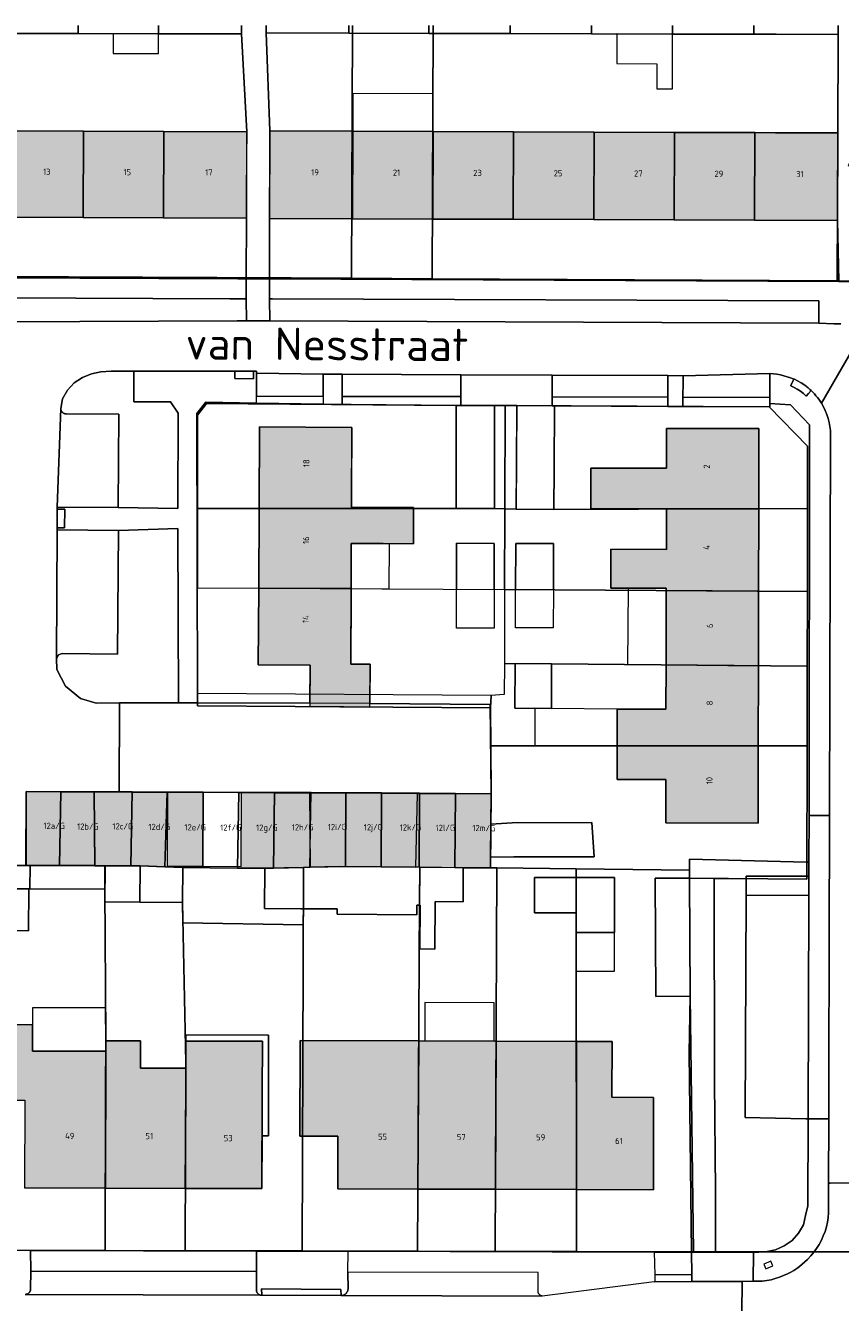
# Model space of a CAD drawing. Header units: millimetres. Extents: x -187868 to 301860, y -188076 to 283730.
# Tile 12 of 17: x -9655 to 56044, y 69000 to 171908. Entities that reach past the tile are written whole.
import ezdxf

# ---------------------------------------------------------------- set-up
doc = ezdxf.new("R2010")
doc.units = ezdxf.units.MM
doc.linetypes.add('IMPORT-HIDDEN2', pattern=[0])
for name, color, linetype, lineweight in [('ADRES_HUISNUMMER', 7, 'Continuous', 13), ('ADRES_STRAATNAAM', 7, 'Continuous', 13), ('BEGROEIDTERREINDEEL', 7, 'IMPORT-HIDDEN2', 13), ('GEBOUWINSTALLATIE', 7, 'Continuous', 13), ('ONBEGROEIDTERREINDEEL', 7, 'IMPORT-HIDDEN2', 13), ('OVERIGBOUWWERK', 7, 'Continuous', 13), ('PERCEEL', 7, 'Continuous', 13)]:
    doc.layers.add(name, color=color, linetype=linetype, lineweight=lineweight)
for name, color, linetype, lineweight, true_color in [('BORD', 9, 'Continuous', 13, 0x808080), ('kaart_84590_405118_500_dwg', 7, 'Continuous', 13, 0xc0c0c0), ('PAND', 7, 'Continuous', 13, 0xc0c0c0), ('WEGDEEL', 9, 'Continuous', 13, 0x808080)]:
    doc.layers.add(name, color=color, linetype=linetype, lineweight=lineweight, true_color=true_color)
doc.styles.add('ISOCPEUR', font='isocpeur.ttf', dxfattribs={"height": 35})
doc.styles.add('ISOCPEUR_1', font='isocpeur.ttf', dxfattribs={"height": 2615.22199})
doc.styles.add('ISOCPEUR_6', font='isocpeur.ttf', dxfattribs={"height": 500})

# ---------------------------------------------------------------- blocks, each defined once
blk = doc.blocks.new('kaart_84590_405118_500_dwg_straatnaambord-V17-10 situatie _plotview_')
at = {"layer": 'BORD', "flags": 128}
blk.add_lwpolyline([(-300, -200), (300, -200), (300, 200), (-300, 200)], close=True, dxfattribs=at)
at = {"layer": 'BORD', "insert": (0, 12), "char_height": 35, "width": 405.76, "attachment_point": 2, "line_spacing_factor": 1.149209, "style": 'ISOCPEUR'}
blk.add_mtext('Straatnaambord', dxfattribs=at)
blk = doc.blocks.new('kaart_84590_405118_500_dwg-1799703-10 situatie _plotview_')
at = {"layer": 'PAND'}
h = blk.add_hatch(color=256, dxfattribs=at)
h.paths.add_polyline_path([(-57205, 145537), (-56123, 147978), (-54240, 147143), (-53250, 149376), (-51640, 148662), (-48715, 155271), (-52545, 156970), (-53340, 155178), (-58848, 157621), (-58791, 157749), (-59075, 157873), (-60440, 154737), (-78408, 162703), (-81286, 156211), (-63317, 148246)])
h.paths.add_polyline_path([(-41207, 147605), (-37946, 154942), (-44356, 157758), (-46969, 158919), (-49837, 152490), (-47205, 151325), (-47597, 150444)])
h.paths.add_polyline_path([(-13616, 137482), (-10820, 143860), (-34941, 154428), (-37735, 148056), (-19737, 140166)])
blk.add_hatch(color=256, dxfattribs=at).paths.add_polyline_path([(30029, 118365), (32860, 124829), (14859, 132707), (-9077, 143186), (-11908, 136726), (23907, 121045)])
h = blk.add_hatch(color=256, dxfattribs=at)
h.paths.add_polyline_path([(-164220, 50979), (-139528, 60703), (-149512, 84895), (-156864, 67942)])
h.paths.add_polyline_path([(-139805, 107199), (-135271, 117544), (-135341, 117575), (-139835, 107212)])
h.paths.add_polyline_path([(4833, 76353), (14967, 99568), (8135, 102525), (6828, 99529), (2735, 101315), (1481, 98443), (5574, 96657), (5504, 96496), (1673, 87719), (-1925, 89290), (-4186, 84110), (-587, 82540), (-1989, 79328)])
h.paths.add_polyline_path([(-20155, 97389), (-18769, 100539), (-20193, 101166), (-17750, 106745), (-16285, 110075), (-11703, 108060), (-10530, 110728), (-15113, 112743), (-12518, 118640), (-19341, 121637), (-27053, 104078), (-23240, 102395), (-24580, 99348)])
h.paths.add_polyline_path([(14967, 99568), (17554, 105495), (10732, 108473), (9447, 105529), (3861, 107966), (2550, 104962)])
h = blk.add_hatch(color=256, dxfattribs=at)
h.paths.add_polyline_path([(-33083, 88829), (-29726, 87466), (-27237, 92941), (-32372, 95189), (-34779, 89721), (-35045, 89838), (-35098, 89721)])
h.paths.add_polyline_path([(-16387, 81619), (-13969, 87082), (-22045, 90656), (-27353, 92992), (-29697, 87454), (-27077, 86374), (-21602, 83950), (-18397, 82509)])
h.paths.add_polyline_path([(-40456, 92142), (-37881, 97602), (-48278, 102154), (-50664, 96706), (-44823, 94143), (-42248, 93005), (-41331, 92564)])
h.paths.add_polyline_path([(-37613, 90969), (-35208, 96431), (-37846, 97587), (-40249, 92129)])
h = blk.add_hatch(color=256, dxfattribs=at)
h.paths.add_polyline_path([(32650, 31798), (35806, 38989), (29685, 41672), (26532, 34480)])
h.paths.add_polyline_path([(20597, 37083), (23750, 44274), (17815, 46876), (14662, 39685)])
h.paths.add_polyline_path([(-14666, 52598), (-11682, 59419), (-14758, 60764), (-12953, 64889), (-36010, 74961), (-39091, 67908), (-36281, 66679), (-37980, 62797), (-20339, 55080)])
h.paths.add_polyline_path([(-43575, 65238), (-38816, 76119), (-44473, 78593), (-45350, 76588), (-48702, 78053), (-47825, 80059), (-50390, 81181), (-50730, 80402), (-56136, 82766), (-55288, 84707), (-58846, 86263), (-61226, 80651), (-58285, 79379), (-61115, 72910), (-49238, 67715)])
at = {"layer": 'BEGROEIDTERREINDEEL', "linetype": 'Continuous', "flags": 128}
blk.add_lwpolyline([(36331, 132756), (36034, 132084), (32860, 124829), (30029, 118365), (28210, 113864), (28192, 113814), (30323, 112879), (30362, 112916), (36168, 118500), (32604, 122050), (39454, 128940), (39779, 129267)], dxfattribs=at)
for points in [[(-32366, 120195), (-27982, 118221), (-24910, 125253), (-25107, 126331), (-27826, 127525), (-26889, 129662), (-26830, 129788), (-26932, 129833), (-28517, 130521), (-29295, 130792), (-30071, 130948), (-30852, 130976), (-31625, 130838), (-32362, 130523), (-32994, 130039), (-33446, 129367), (-33474, 129259), (-33477, 129228), (-33477, 129196), (-33475, 129165), (-33471, 129134), (-33465, 129103), (-33457, 129073), (-33447, 129043), (-33435, 129015), (-33422, 128989), (-33406, 128963), (-33389, 128938), (-33371, 128915), (-33350, 128893), (-33329, 128872), (-33306, 128853), (-33282, 128835), (-33256, 128819), (-33230, 128805), (-29335, 127097)], [(-33088, 118514), (-37115, 109390), (-41210, 111209), (-41514, 111231), (-41769, 111026), (-42100, 110204), (-42000, 108684), (-41289, 107304), (-40265, 106450), (-38545, 105716), (-38542, 105715), (-34556, 104014), (-34367, 103932), (-34174, 103848), (-34171, 103854), (-28626, 116744)], [(-12074, 45995), (-10092, 50517), (-6678, 58642), (-174, 73660), (-1998, 74482), (-5735, 65736), (-7628, 61544), (-13838, 46765), (-13542, 46636)], [(-174, 73660), (-6678, 58642), (-10092, 50517), (-12074, 45995), (-9251, 44763), (-8866, 44594), (-8343, 44419), (-7552, 44243), (-6792, 44264), (-6020, 44389), (-5310, 44736), (-4678, 45205), (-4234, 45817), (-3760, 46469), (-950, 52885), (-1115, 52955), (-5547, 54988), (1651, 71405), (2170, 72604)]]:
    blk.add_lwpolyline(points, close=True, dxfattribs=at)
at = {"layer": 'GEBOUWINSTALLATIE', "flags": 128}
for points in [[(-17561, 155407), (-18199, 153943), (-14846, 152482), (-14208, 153947)], [(4196, 140683), (-1742, 143283), (-2957, 140507), (2981, 137907)], [(22048, 133383), (23818, 137434), (19689, 139238), (18731, 137044), (21701, 135747), (20889, 133889)], [(-14925, 105503), (-13461, 108833), (-13934, 109041), (-16285, 110075), (-17538, 107227), (-17750, 106745)], [(269, 92262), (3106, 91002), (5504, 96496), (5574, 96657), (2765, 97883)], [(-43431, 90333), (-42248, 93005), (-42933, 93306), (-42943, 93310), (-44823, 94143), (-46004, 91472)], [(-3103, 86590), (-1925, 89290), (-6770, 91466), (-7980, 91999), (-9183, 89270)], [(-31538, 84608), (-31732, 84694), (-34392, 85871), (-33083, 88829), (-35035, 89693), (-35098, 89721), (-37681, 90864), (-39148, 91513), (-40286, 88941), (-40903, 87432), (-32055, 83427)], [(-50390, 81181), (-49346, 83617), (-54735, 85973), (-55288, 84707), (-56136, 82766), (-50730, 80402)], [(-38158, 76377), (-44273, 79051), (-44473, 78593), (-38816, 76119), (-40484, 72306), (-41875, 69126), (-41417, 68925)], [(-26789, 70933), (-21674, 68698), (-20434, 71535), (-25550, 73770)], [(-10537, 70020), (-9301, 72868), (-12125, 74093), (-13355, 71242)]]:
    blk.add_lwpolyline(points, close=True, dxfattribs=at)
at = {"layer": 'ONBEGROEIDTERREINDEEL', "linetype": 'Continuous', "flags": 128}
for points in [[(-39538, 143531), (-16188, 133286), (-15570, 133015), (-15530, 133116), (-13616, 137482), (-19737, 140166), (-25675, 142769), (-31613, 145372)], [(-28819, 151746), (-22880, 149144), (-16942, 146542), (-10820, 143860), (-8065, 151271), (-14208, 153947), (-20131, 156527), (-25945, 159059)], [(-69501, 71071), (-62679, 68092), (-45984, 60802), (-39203, 57842), (-16589, 47966), (-13838, 46765), (-7628, 61544), (-5735, 65736), (-8271, 66817), (-4532, 75565), (-1998, 74482), (-1396, 75891), (7168, 71914), (7347, 71834), (8848, 75280), (21423, 104154), (20636, 106237), (19160, 106990), (19060, 106743), (12641, 109567), (11524, 110058), (11513, 110063), (3161, 113736), (1143, 109164), (-221, 106092), (-2996, 107324), (-1640, 110385), (376, 114962), (-1267, 115683), (-3267, 111094), (-4585, 108060), (-7415, 109289), (-6097, 112324), (-4097, 116915), (-11832, 120345), (-12506, 120650), (-13899, 121281), (-18787, 123495), (-22520, 125185), (-23531, 124647), (-32757, 103234), (-24475, 99587), (-23240, 102395), (-27053, 104078), (-24563, 109748), (-21985, 115616), (-19341, 121637), (-12518, 118640), (-14537, 114054), (-15113, 112743), (-10530, 110728), (-10562, 110656), (-11703, 108060), (-13934, 109041), (-16285, 110075), (-17538, 107227), (-17750, 106745), (-17877, 106455), (-20193, 101166), (-18769, 100539), (-19946, 97864), (-20046, 97636), (-11159, 93722), (-13969, 87082), (-14956, 84851), (-13347, 84255), (-7430, 81740), (-8350, 79121), (-14304, 81679), (-16032, 82421), (-16387, 81619), (-18397, 82509), (-19510, 79996), (-21567, 80907), (-23117, 77407), (-24222, 77896), (-22787, 81136), (-22838, 81158), (-23016, 81237), (-23341, 80505), (-29211, 83105), (-29036, 83501), (-31538, 84608), (-32055, 83427), (-40903, 87432), (-40286, 88941), (-43431, 90333), (-46004, 91472), (-44823, 94143), (-45589, 94482), (-46087, 94702), (-48188, 95622), (-50664, 96706), (-54101, 98095)], [(-58846, 86263), (-55288, 84707), (-56136, 82766), (-50730, 80402), (-50390, 81181), (-47825, 80059), (-48702, 78053), (-45350, 76588), (-44473, 78593), (-44273, 79051), (-38158, 76377), (-41417, 68925), (-41875, 69126), (-43575, 65238), (-49238, 67715), (-55141, 70297), (-61115, 72910)]]:
    blk.add_lwpolyline(points, dxfattribs=at)
for points in [[(11805, 142681), (5799, 145304), (-97, 147879), (-6213, 150550), (-9077, 143186), (-2957, 140507), (2981, 137907), (8920, 135307), (14859, 132707), (20798, 130107), (26736, 127507), (28273, 126834), (32860, 124829), (36034, 132084), (31464, 134095), (29824, 134811), (23818, 137434), (17811, 140058)], [(28192, 113814), (28210, 113864), (30029, 118365), (23907, 121045), (17969, 123645), (12030, 126245), (6091, 128846), (153, 131446), (-5786, 134046), (-11908, 136726), (-13817, 132366), (-13858, 132263)], [(-3103, 86590), (-1925, 89290), (1673, 87719), (3106, 91002), (5504, 96496), (5574, 96657), (1481, 98443), (2735, 101315), (6828, 99529), (8135, 102525), (2550, 104962), (3861, 107966), (9447, 105529), (10732, 108473), (17554, 105495), (14967, 99568), (12315, 93494), (9909, 87982), (7326, 82065), (4833, 76353), (243, 78354), (-1989, 79328), (-587, 82540), (-4186, 84110)], [(-8429, 99228), (-11225, 100445), (-9974, 103318), (-8496, 106712), (-5701, 105495), (-7184, 102089)], [(-1327, 103573), (-2825, 100167), (-4063, 97352), (-6852, 98579), (-5610, 101395), (-4110, 104797)], [(-55271, 92970), (-53920, 96063), (-51217, 94883), (-52567, 91789)], [(-5324, 94745), (-6770, 91466), (-9465, 92654), (-8019, 95934)], [(-43431, 90333), (-42248, 93005), (-42933, 93306), (-42943, 93310), (-44823, 94143), (-46004, 91472)], [(-31538, 84608), (-31732, 84694), (-34392, 85871), (-33083, 88829), (-35035, 89693), (-35098, 89721), (-37681, 90864), (-39148, 91513), (-40286, 88941), (-40903, 87432), (-32055, 83427)], [(-14573, 76878), (-13440, 79489), (-10363, 78154), (-7539, 76929), (-9301, 72868), (-12125, 74093), (-11496, 75543)], [(-41417, 68925), (-38158, 76377), (-44273, 79051), (-44473, 78593), (-38816, 76119), (-40484, 72306), (-41875, 69126)], [(-11496, 75543), (-12125, 74093), (-9301, 72868), (-7539, 76929), (-10363, 78154)], [(-37980, 62797), (-36281, 66679), (-39091, 67908), (-36010, 74961), (-27247, 71133), (-21531, 68636), (-15600, 66045), (-14505, 65567), (-12953, 64889), (-14758, 60764), (-11682, 59419), (-14666, 52598), (-20339, 55080), (-26331, 57701), (-32054, 60205)]]:
    blk.add_lwpolyline(points, close=True, dxfattribs=at)
at = {"layer": 'OVERIGBOUWWERK', "flags": 128}
blk.add_lwpolyline([(-10363, 78154), (-11496, 75543), (-12125, 74093), (-9301, 72868), (-7539, 76929)], close=True, dxfattribs=at)
at = {"layer": 'PAND'}
for p, q in [((-19870, 157126), (-20131, 156527)), ((-13943, 154556), (-14208, 153947)), ((150, 148445), (-97, 147879)), ((6053, 145885), (5799, 145304)), ((12066, 143278), (11805, 142681)), ((18079, 140670), (17811, 140058)), ((24092, 138063), (23818, 137434)), ((36034, 132084), (36331, 132756))]:
    blk.add_line(p, q, dxfattribs=at)
at = {"layer": 'PAND', "flags": 128}
for points in [[(-25945, 159059), (-20131, 156527), (-19870, 157126)], [(-20131, 156527), (-14208, 153947), (-13943, 154556)], [(-14208, 153947), (-8065, 151271), (-7795, 151890)], [(-5973, 151100), (-6213, 150550), (-97, 147879), (150, 148445)], [(-97, 147879), (5799, 145304), (6053, 145885)], [(5799, 145304), (11805, 142681), (12066, 143278)], [(11805, 142681), (17811, 140058), (18079, 140670)], [(17811, 140058), (23818, 137434), (24092, 138063)], [(23818, 137434), (29824, 134811), (30105, 135455)], [(30105, 135455), (29824, 134811), (36034, 132084)]]:
    blk.add_lwpolyline(points, dxfattribs=at)
for points in [[(-31613, 145372), (-25675, 142769), (-22880, 149144), (-28819, 151746)], [(-19737, 140166), (-16942, 146542), (-22880, 149144), (-25675, 142769)], [(-13616, 137482), (-10820, 143860), (-16942, 146542), (-19737, 140166)], [(-5786, 134046), (-2957, 140507), (-9077, 143186), (-11908, 136726)], [(153, 131446), (6091, 128846), (8920, 135307), (2981, 137907), (153, 131446), (2981, 137907), (-2957, 140507), (-5786, 134046)], [(6091, 128846), (12030, 126245), (14859, 132707), (8920, 135307)], [(17969, 123645), (20798, 130107), (14859, 132707), (12030, 126245)], [(26736, 127507), (20798, 130107), (17969, 123645), (23907, 121045)], [(32860, 124829), (26736, 127507), (23907, 121045), (30029, 118365)], [(-15154, 112650), (-12518, 118640), (-19341, 121637), (-21985, 115616)], [(-3267, 111094), (-1267, 115683), (-4097, 116915), (-7415, 109289), (-4585, 108060)], [(-24563, 109748), (-17750, 106745), (-16285, 110075), (-11703, 108060), (-10530, 110728), (-15113, 112743), (-15154, 112650), (-21985, 115616)], [(1143, 109164), (3161, 113736), (376, 114962), (-2996, 107324), (-221, 106092)], [(-23240, 102395), (-24580, 99348), (-20155, 97389), (-18769, 100539), (-20193, 101166), (-17750, 106745), (-24563, 109748), (-27053, 104078)], [(14967, 99568), (17554, 105495), (10732, 108473), (9447, 105529), (3861, 107966), (2550, 104962)], [(-7184, 102089), (-8429, 99228), (-11225, 100445), (-9974, 103318), (-7184, 102089), (-5701, 105495), (-8496, 106712), (-9974, 103318)], [(-2825, 100167), (-4063, 97352), (-6852, 98579), (-5610, 101395), (-2825, 100167), (-1327, 103573), (-4110, 104797), (-5610, 101395)], [(-48188, 95622), (-45714, 101031), (-48278, 102154), (-50664, 96706)], [(12315, 93494), (5504, 96496), (3106, 91002), (9909, 87982), (12315, 93494), (14967, 99568), (8135, 102525), (6828, 99529), (2735, 101315), (1481, 98443), (5574, 96657), (5504, 96496)], [(-46087, 94702), (-45589, 94482), (-43260, 99957), (-45714, 101031), (-48188, 95622)], [(-44823, 94143), (-42933, 93306), (-40457, 98729), (-43260, 99957), (-45589, 94482)], [(-40457, 98729), (-42933, 93306), (-42248, 93005), (-40456, 92142), (-37881, 97602)], [(-35208, 96431), (-37846, 97587), (-40249, 92129), (-37613, 90969)], [(-51217, 94883), (-53920, 96063), (-55271, 92970), (-52567, 91789)], [(-32372, 95189), (-32570, 95276), (-35208, 96431), (-37613, 90969), (-34779, 89721)], [(-5324, 94745), (-8019, 95934), (-9465, 92654), (-6770, 91466)], [(-33083, 88829), (-32445, 88570), (-29942, 94126), (-32570, 95276), (-35098, 89721)], [(-29942, 94126), (-32445, 88570), (-29726, 87466), (-27237, 92941)], [(-43431, 90333), (-40286, 88941), (-39148, 91513), (-42248, 93005)], [(-27077, 86374), (-24440, 85207), (-22045, 90656), (-24681, 91816), (-27077, 86374), (-24681, 91816), (-27353, 92992), (-29697, 87454)], [(-22045, 90656), (-24440, 85207), (-21635, 83964), (-19236, 89413)], [(1673, 87719), (-1925, 89290), (-3103, 86590), (7326, 82065), (9909, 87982), (3106, 91002)], [(-31732, 84694), (-31538, 84608), (-30202, 87659), (-33083, 88829), (-34392, 85871)], [(-21602, 83950), (-21635, 83964), (-24440, 85207), (-27077, 86374), (-29697, 87454), (-29726, 87466), (-30202, 87659), (-31538, 84608), (-29036, 83501), (-29211, 83105), (-23341, 80505), (-23016, 81237), (-22838, 81158), (-21602, 83950), (-19008, 82784), (-16603, 88248), (-19236, 89413), (-21635, 83964)], [(-13969, 87082), (-16603, 88248), (-19008, 82784), (-18397, 82509), (-16387, 81619), (-16032, 82421), (-14956, 84851)], [(7326, 82065), (-3103, 86590), (-4186, 84110), (-587, 82540), (-1989, 79328), (4833, 76353)], [(-50730, 80402), (-56136, 82766), (-55288, 84707), (-58846, 86263), (-61226, 80651), (-58285, 79379), (-61115, 72910), (-55141, 70297)], [(-13347, 84255), (-14956, 84851), (-16032, 82421), (-8350, 79121), (-7430, 81740)], [(-21567, 80907), (-19510, 79996), (-18397, 82509), (-21602, 83950), (-22838, 81158), (-22787, 81136), (-24222, 77896), (-23117, 77407)], [(-55141, 70297), (-49238, 67715), (-46142, 74780), (-45350, 76588), (-48702, 78053), (-47825, 80059), (-50390, 81181), (-50730, 80402)], [(-11496, 75543), (-10363, 78154), (-13440, 79489), (-14573, 76878)], [(-49238, 67715), (-43575, 65238), (-40484, 72306), (-38816, 76119), (-44473, 78593), (-45350, 76588), (-46142, 74780)], [(-5735, 65736), (-1998, 74482), (-4532, 75565), (-8271, 66817)], [(-32054, 60205), (-27247, 71133), (-36010, 74961), (-39091, 67908), (-36281, 66679), (-37980, 62797)], [(-26331, 57701), (-21531, 68636), (-27247, 71133), (-32054, 60205)], [(-15600, 66045), (-21531, 68636), (-26331, 57701), (-20339, 55080)], [(-14505, 65567), (-15600, 66045), (-20339, 55080), (-14666, 52598), (-11682, 59419), (-14758, 60764), (-12953, 64889)]]:
    blk.add_lwpolyline(points, close=True, dxfattribs=at)
at = {"layer": 'PERCEEL'}
for p, q in [((-7760, 129677), (416, 148330)), ((-1801, 127054), (6388, 145740))]:
    blk.add_line(p, q, dxfattribs=at)
at = {"layer": 'PERCEEL', "flags": 128}
for points in [[(-31726, 162268), (-31779, 162146), (-31891, 161649), (-34937, 154657), (-34941, 154428), (-39651, 143691), (-12207, 131634), (-7760, 129677)], [(37740, 109652), (28079, 113904), (-1801, 127054), (-7760, 129677), (-12207, 131634), (-39651, 143691)], [(-53765, 98065), (-50667, 96704), (-48277, 102154), (-45715, 101028), (-43263, 99951), (-40461, 98720), (-37887, 97589), (-32579, 95257), (-29952, 94103), (-27249, 92916), (-22055, 90634), (-19412, 89473), (-13969, 87082), (-12441, 90642), (-11245, 93459), (-32861, 102993), (-32464, 103910), (-29074, 111736), (-26537, 117593), (-23547, 124494), (-22497, 125074), (-4097, 116914), (-479, 115338), (19011, 106764), (20593, 102642), (18576, 98018), (15912, 91909), (13503, 86386), (10935, 80499), (6634, 70638), (-1997, 74484), (-5737, 65734), (-13691, 46723), (6443, 37983)], [(416, 148330), (-7760, 129677), (-1801, 127054)], [(6388, 145740), (-1801, 127054), (28079, 113904)], [(36331, 132756), (36033, 132084), (32863, 124824), (28079, 113904), (37740, 109652), (42372, 117175), (55623, 111324), (62591, 108694), (68121, 106254), (66001, 101449), (65415, 100120), (63983, 96874), (47560, 59773), (21957, 70658), (16736, 66041)], [(28079, 113904), (32863, 124824), (36033, 132084), (36331, 132756)], [(39073, 23628), (30683, 27319), (24577, 30005), (18628, 32622), (6443, 37983), (-13691, 46723), (-22322, 50490), (-28343, 53117), (-34072, 55617), (-42603, 59340), (-51254, 63115), (-57150, 65688), (-66068, 69580), (-69232, 70980), (-75130, 73591), (-80907, 76103), (-89904, 80015), (-98403, 83711), (-104313, 86281), (-112472, 89829), (-140641, 102352), (-141729, 102827), (-141735, 102830)]]:
    blk.add_lwpolyline(points, dxfattribs=at)
for points in [[(-26537, 117593), (-4585, 108060), (-3818, 107705), (-479, 115338), (-4097, 116914), (-22497, 125074), (-23547, 124494)], [(-8814, 96285), (-9816, 93993), (-10818, 94363), (-32464, 103910), (-29074, 111736), (-6422, 101753), (-3818, 107705), (-4585, 108060), (-26537, 117593), (-29074, 111736), (-6422, 101753), (-8814, 96285), (-5324, 94745), (13503, 86386), (15912, 91909), (-6422, 101753)], [(-479, 115338), (-3818, 107705), (-2996, 107324), (-221, 106092), (18576, 98018), (20593, 102642), (19011, 106764)], [(-6422, 101753), (15912, 91909), (18576, 98018), (-221, 106092), (-2996, 107324), (-3818, 107705)], [(-11245, 93459), (-10818, 94363), (-11245, 93459), (-12441, 90642), (10935, 80499), (13503, 86386), (-5324, 94745), (-8814, 96285), (-9816, 93993), (-10818, 94363), (-32464, 103910), (-32861, 102993)], [(-50667, 96704), (-50362, 96570), (-48191, 95616), (-45715, 101028), (-48277, 102154)], [(-45592, 94474), (-43263, 99951), (-45715, 101028), (-48191, 95616)], [(-22055, 90634), (-24440, 85207), (-27521, 86571), (-29726, 87466), (-27249, 92916), (-29952, 94103), (-32445, 88570), (-33083, 88829), (-35098, 89721), (-32579, 95257), (-37887, 97589), (-40456, 92142), (-42248, 93005), (-42933, 93306), (-40461, 98720), (-43263, 99951), (-45592, 94474), (-44845, 94146), (-42933, 93306), (-40461, 98720), (-37887, 97589), (-40456, 92142), (-39148, 91513), (-35098, 89721), (-32579, 95257), (-29952, 94103), (-32445, 88570), (-30202, 87659), (-29726, 87466), (-27249, 92916)], [(-66068, 69580), (-57150, 65688), (-52149, 77164), (-50252, 81497), (-45581, 92426), (-51119, 94853), (-50362, 96570), (-50667, 96704), (-53765, 98065), (-54204, 97020), (-57685, 88905), (-61232, 80638)], [(-45581, 92426), (-45541, 92519), (-44845, 94146), (-45592, 94474), (-48191, 95616), (-50362, 96570), (-51119, 94853)], [(-51254, 63115), (-45165, 77011), (-40286, 88941), (-39148, 91513), (-40456, 92142), (-42248, 93005), (-42933, 93306), (-44845, 94146), (-45541, 92519), (-45581, 92426), (-50252, 81497), (-52149, 77164), (-57150, 65688)], [(-30202, 87659), (-32445, 88570), (-33083, 88829), (-35098, 89721), (-39148, 91513), (-40286, 88941), (-45165, 77011), (-51254, 63115), (-42603, 59340)], [(-19412, 89473), (-13969, 87082), (-16387, 81619), (-18397, 82509), (-21602, 83950), (-21891, 84078), (-24440, 85207), (-27521, 86571), (-29726, 87466), (-30202, 87659), (-42603, 59340), (-34072, 55617), (-22723, 81419), (-21602, 83950), (-21891, 84078), (-19412, 89473), (-22055, 90634), (-24440, 85207), (-21891, 84078)], [(-13969, 87082), (-16387, 81619), (-15923, 81412), (-10082, 78801), (-1744, 75075), (-1997, 74484), (6634, 70638), (10935, 80499), (-12441, 90642)], [(-21602, 83950), (-22723, 81419), (-34072, 55617), (-28343, 53117), (-15923, 81412), (-16387, 81619), (-18397, 82509)], [(-28343, 53117), (-22322, 50490), (-11496, 75543), (-10082, 78801), (-15923, 81412)], [(-22322, 50490), (-13691, 46723), (-5737, 65734), (-1997, 74484), (-1744, 75075), (-10082, 78801), (-11496, 75543)]]:
    blk.add_lwpolyline(points, close=True, dxfattribs=at)
at = {"layer": 'WEGDEEL', "flags": 128}
for points in [[(26960, 110617), (26918, 110635), (26876, 110653), (26486, 110824), (26443, 110845), (25350, 111376), (-15166, 129141), (-16903, 129901), (-17576, 130189), (-40942, 140193)], [(-54101, 98095), (-50664, 96706), (-48278, 102154), (-45714, 101031), (-43260, 99957), (-41426, 99154), (-41423, 99153), (-38545, 105716), (-40265, 106450), (-41289, 107304), (-42000, 108684), (-42100, 110204), (-41769, 111026), (-37602, 120521), (-37542, 120659), (-37016, 121849), (-36931, 122043), (-36870, 122180), (-33446, 129367), (-32994, 130039), (-32362, 130523), (-31625, 130838), (-30852, 130976), (-30071, 130948), (-29295, 130792), (-28517, 130521), (-26932, 129833), (-26830, 129788), (-19370, 126547), (-19096, 126426), (-18821, 126306), (-18271, 126065), (-17997, 125945), (-17765, 125839), (-17829, 125693), (-12926, 123501), (-11530, 122888), (-2764, 119040), (3974, 116082), (12510, 112334), (13633, 111841), (20128, 109208), (20378, 109078), (20621, 108934), (20856, 108778), (21083, 108609), (21300, 108429), (21507, 108237), (21704, 108035), (21718, 108048), (21939, 107789), (22143, 107515), (22328, 107229), (22492, 106930), (22576, 106750), (22636, 106621), (22705, 106449), (22768, 106275), (22824, 106098), (22874, 105919), (22917, 105739), (22953, 105557), (22983, 105374), (30628, 111022)], [(-7795, 151890), (-8065, 151271), (-10820, 143860), (-11607, 142064), (-13616, 137482), (-15530, 133116), (-15570, 133015), (-13858, 132263), (-13817, 132366), (-11908, 136726), (-9899, 141315), (-9077, 143186), (-6213, 150550), (-5973, 151100)], [(30323, 112879), (28192, 113814), (-13858, 132263), (-14475, 130790), (-14448, 130778), (-14269, 130699), (26068, 113013), (25891, 112609), (25350, 111376), (26443, 110845), (26486, 110824), (26876, 110653), (26918, 110635), (26960, 110617)], [(30628, 111022), (22983, 105374), (23019, 105040), (23033, 104705), (23025, 104369), (22994, 104035), (22940, 103703), (22864, 103376), (22767, 103055), (10361, 74620), (8851, 71159), (7789, 68725), (590, 52224), (-1485, 47468), (-1378, 47423), (2928, 45572)], [(-13103, 38332), (-11033, 42981), (-13986, 44253), (-14511, 44481), (-14760, 44586), (-17508, 45750), (-17552, 45768), (-26306, 48314), (-41133, 54780), (-41158, 54789), (-47009, 57375), (-47091, 57411), (-64435, 64997), (-64486, 65018)], [(-64486, 65018), (-64435, 64997), (-64408, 64989), (-64380, 64983), (-64352, 64978), (-64323, 64976), (-64295, 64976), (-64266, 64977), (-64238, 64980), (-64210, 64986), (-64182, 64993), (-64155, 65002), (-64129, 65012), (-64103, 65025), (-64079, 65039), (-64055, 65055), (-64032, 65072), (-64011, 65091), (-63991, 65112), (-63972, 65133), (-63955, 65156), (-63940, 65180), (-63926, 65205), (-63913, 65230), (-63903, 65257), (-63329, 66552), (-62679, 68092), (-69501, 71071)], [(2928, 45572), (-1378, 47423), (-1485, 47468), (-2442, 45274), (-2626, 44938), (-2831, 44614), (-3058, 44306), (-3305, 44013), (-3572, 43737), (-3856, 43480), (-4156, 43242), (-4472, 43025), (-4802, 42830), (-5144, 42657), (-5497, 42508), (-5763, 42409), (-6033, 42322), (-6307, 42248), (-6584, 42187), (-6863, 42140), (-7145, 42106), (-7428, 42085), (-7783, 42074), (-8139, 42086), (-8493, 42120), (-8844, 42177), (-9190, 42256), (-9531, 42357), (-9865, 42479), (-10205, 42625), (-9251, 44763), (-12074, 45995), (-13542, 46636), (-13838, 46765), (-14537, 45114), (-14760, 44586), (-14511, 44481), (-13986, 44253), (-11033, 42981), (-10205, 42625), (-11033, 42981), (-13103, 38332)]]:
    blk.add_lwpolyline(points, dxfattribs=at)
for points in [[(-15570, 133015), (-16188, 133286), (-39538, 143531), (-39582, 143444), (-40182, 142059), (-17415, 132069), (-16860, 131825), (-16203, 131537)], [(-40182, 142059), (-40337, 141701), (-40904, 140395), (-40942, 140193), (-17576, 130189), (-16903, 129901), (-16203, 131537), (-16860, 131825), (-17415, 132069)], [(-13858, 132263), (-15570, 133015), (-16203, 131537), (-16903, 129901), (-15166, 129141), (-14475, 130790)], [(-15166, 129141), (25350, 111376), (25891, 112609), (26068, 113013), (-14269, 130699), (-14448, 130778), (-14475, 130790)], [(-32757, 103234), (-23531, 124647), (-22520, 125185), (-18787, 123495), (-18765, 123546), (-18769, 123548), (-18568, 124007), (-18013, 125272), (-17829, 125693), (-17765, 125839), (-17997, 125945), (-18057, 125807), (-18238, 125395), (-19612, 125997), (-19431, 126409), (-19370, 126547), (-26830, 129788), (-26889, 129662), (-27826, 127525), (-25107, 126331), (-24910, 125253), (-27982, 118221), (-32366, 120195), (-36870, 122180), (-36931, 122043), (-36564, 121877), (-36384, 121795), (-36994, 120415), (-37542, 120659), (-37602, 120521), (-33088, 118514), (-28626, 116744), (-34171, 103854), (-34174, 103848)], [(-33446, 129367), (-36870, 122180), (-32366, 120195), (-29335, 127097), (-33230, 128805), (-33256, 128819), (-33282, 128835), (-33306, 128853), (-33329, 128872), (-33350, 128893), (-33371, 128915), (-33389, 128938), (-33406, 128963), (-33422, 128989), (-33435, 129015), (-33447, 129043), (-33457, 129073), (-33465, 129103), (-33471, 129134), (-33475, 129165), (-33477, 129196), (-33477, 129228), (-33474, 129259)], [(-17997, 125945), (-18271, 126065), (-18821, 126306), (-19096, 126426), (-19370, 126547), (-19431, 126409), (-19612, 125997), (-18238, 125395), (-18057, 125807)], [(-13647, 121858), (-13848, 121399), (-13899, 121281), (-18787, 123495), (-18765, 123546), (-18769, 123548), (-18568, 124007), (-13647, 121858), (-13100, 123104), (-12926, 123501), (-17829, 125693), (-18013, 125272), (-18568, 124007)], [(-12250, 121248), (-12450, 120789), (-12506, 120650), (-11832, 120345), (-4097, 116915), (-3754, 116766), (-3676, 116959), (-3476, 117418), (-12250, 121248), (-3476, 117418), (-2947, 118624), (-2764, 119040), (-11530, 122888), (-11705, 122488), (-12250, 121248), (-11705, 122488), (-11530, 122888), (-12926, 123501), (-13100, 123104), (-13647, 121858), (-13848, 121399), (-13899, 121281), (-12506, 120650), (-12450, 120789)], [(-36931, 122043), (-37016, 121849), (-37542, 120659), (-36994, 120415), (-36384, 121795), (-36564, 121877)], [(-41769, 111026), (-41514, 111231), (-41210, 111209), (-37115, 109390), (-33088, 118514), (-37602, 120521)], [(2994, 113810), (3077, 114011), (3276, 114471), (3788, 115652), (3974, 116082), (-2764, 119040), (-2947, 118624), (-3476, 117418), (-3676, 116959), (-3754, 116766), (-1267, 115683), (376, 114962)], [(11812, 110745), (12315, 111889), (12510, 112334), (3974, 116082), (3788, 115652), (3276, 114471), (3277, 114470)], [(3161, 113736), (11513, 110063), (11611, 110285), (11812, 110745), (3277, 114470), (3276, 114471), (3077, 114011), (2994, 113810)], [(11513, 110063), (11524, 110058), (12641, 109567), (12736, 109795), (12936, 110254), (13437, 111394), (13633, 111841), (12510, 112334), (12315, 111889), (11812, 110745), (11611, 110285)], [(13633, 111841), (13437, 111394), (12936, 110254), (19360, 107450), (19847, 108565), (20048, 109025), (20052, 109034), (20128, 109208)], [(19360, 107450), (12936, 110254), (12736, 109795), (12641, 109567), (19060, 106743), (19160, 106990)], [(8848, 75280), (10361, 74620), (22767, 103055), (22864, 103376), (22940, 103703), (22994, 104035), (23025, 104369), (23033, 104705), (23019, 105040), (22983, 105374), (22953, 105557), (22917, 105739), (22874, 105919), (22824, 106098), (22768, 106275), (22705, 106449), (22636, 106621), (22350, 106500), (22084, 106387), (21957, 106659), (21812, 106921), (21650, 107174), (21471, 107414), (21276, 107642), (21335, 107697), (21607, 107946), (21704, 108035), (21507, 108237), (21300, 108429), (21083, 108609), (20856, 108778), (20621, 108934), (20378, 109078), (20128, 109208), (20052, 109034), (20048, 109025), (19847, 108565), (19360, 107450), (19160, 106990), (20636, 106237), (21423, 104154)], [(21704, 108035), (21607, 107946), (21335, 107697), (21276, 107642), (21471, 107414), (21650, 107174), (21812, 106921), (21957, 106659), (22084, 106387), (22350, 106500), (22636, 106621), (22576, 106750), (22492, 106930), (22328, 107229), (22143, 107515), (21939, 107789), (21718, 108048)], [(-24681, 91816), (-22045, 90656), (-19236, 89413), (-16603, 88248), (-13969, 87082), (-11159, 93722), (-20046, 97636), (-24475, 99587), (-32757, 103234), (-34174, 103848), (-34367, 103932), (-34556, 104014), (-38542, 105715), (-38545, 105716), (-41423, 99153), (-40609, 98796), (-40457, 98729), (-37958, 97635), (-37881, 97602), (-35306, 96474), (-32655, 95313), (-32570, 95276), (-30004, 94153), (-29942, 94126), (-27353, 92992)], [(-1998, 74482), (-174, 73660), (2170, 72604), (2256, 72803), (6711, 70868), (6892, 70789), (7347, 71834), (7168, 71914), (-1396, 75891)], [(-950, 52885), (590, 52224), (7789, 68725), (8851, 71159), (10361, 74620), (8848, 75280), (7347, 71834), (6892, 70789), (6275, 69380), (-911, 52974)], [(6275, 69380), (6892, 70789), (6711, 70868), (2256, 72803), (2170, 72604), (1651, 71405)], [(1651, 71405), (-5547, 54988), (-1115, 52955), (-950, 52885), (-911, 52974), (6275, 69380)], [(-62679, 68092), (-63329, 66552), (-46631, 59280), (-45984, 60802)], [(-46631, 59280), (-47221, 57943), (-47233, 57917), (-47244, 57891), (-47252, 57864), (-47259, 57836), (-47264, 57808), (-47267, 57780), (-47268, 57751), (-47267, 57723), (-47264, 57694), (-47259, 57666), (-47253, 57639), (-47244, 57612), (-47233, 57585), (-47221, 57559), (-47207, 57535), (-47191, 57511), (-47174, 57488), (-47155, 57467), (-47135, 57447), (-47114, 57428), (-47091, 57411), (-47009, 57375), (-46816, 57844), (-40979, 55250), (-41158, 54789), (-41133, 54780), (-41096, 54769), (-41059, 54760), (-41021, 54754), (-40982, 54750), (-40944, 54749), (-40905, 54750), (-40867, 54754), (-40829, 54760), (-40791, 54769), (-40754, 54780), (-40718, 54794), (-40683, 54810), (-40649, 54828), (-40616, 54848), (-40585, 54871), (-40555, 54895), (-40527, 54922), (-40501, 54950), (-40477, 54980), (-40454, 55011), (-40434, 55044), (-39899, 56304), (-39203, 57842), (-45984, 60802), (-46631, 59280), (-63329, 66552), (-63903, 65257), (-63913, 65230), (-63926, 65205), (-63940, 65180), (-63955, 65156), (-63972, 65133), (-63991, 65112), (-64011, 65091), (-64032, 65072), (-64055, 65055), (-64079, 65039), (-64103, 65025), (-64129, 65012), (-64155, 65002), (-64182, 64993), (-64210, 64986), (-64238, 64980), (-64266, 64977), (-64295, 64976), (-64323, 64976), (-64352, 64978), (-64380, 64983), (-64408, 64989), (-64435, 64997), (-47091, 57411), (-47114, 57428), (-47135, 57447), (-47155, 57467), (-47174, 57488), (-47191, 57511), (-47207, 57535), (-47221, 57559), (-47233, 57585), (-47244, 57612), (-47253, 57639), (-47259, 57666), (-47264, 57694), (-47267, 57723), (-47268, 57751), (-47267, 57780), (-47264, 57808), (-47259, 57836), (-47252, 57864), (-47244, 57891), (-47233, 57917), (-47221, 57943)], [(-41158, 54789), (-40979, 55250), (-46816, 57844), (-47009, 57375)], [(-39203, 57842), (-16589, 47966), (-17289, 46279), (-17508, 45750), (-17552, 45768), (-26306, 48314), (-26328, 48331), (-26348, 48350), (-26368, 48369), (-26386, 48390), (-26402, 48413), (-26417, 48436), (-26430, 48460), (-26442, 48485), (-26452, 48511), (-26461, 48537), (-26467, 48564), (-26472, 48591), (-26475, 48619), (-26476, 48646), (-26475, 48674), (-26473, 48701), (-26468, 48729), (-26462, 48755), (-26454, 48782), (-26444, 48808), (-26433, 48833), (-25843, 50171), (-39899, 56304), (-40434, 55044), (-40454, 55011), (-40477, 54980), (-40501, 54950), (-40527, 54922), (-40555, 54895), (-40585, 54871), (-40616, 54848), (-40649, 54828), (-40683, 54810), (-40718, 54794), (-40754, 54780), (-40791, 54769), (-40829, 54760), (-40867, 54754), (-40905, 54750), (-40944, 54749), (-40982, 54750), (-41021, 54754), (-41059, 54760), (-41096, 54769), (-41133, 54780), (-26306, 48314), (-26328, 48331), (-26348, 48350), (-26368, 48369), (-26386, 48390), (-26402, 48413), (-26417, 48436), (-26430, 48460), (-26442, 48485), (-26452, 48511), (-26461, 48537), (-26467, 48564), (-26472, 48591), (-26475, 48619), (-26476, 48646), (-26475, 48674), (-26473, 48701), (-26468, 48729), (-26462, 48755), (-26454, 48782), (-26444, 48808), (-26433, 48833), (-25843, 50171), (-39899, 56304)], [(-1485, 47468), (590, 52224), (-950, 52885), (-3760, 46469), (-4234, 45817), (-4678, 45205), (-5310, 44736), (-6020, 44389), (-6792, 44264), (-7552, 44243), (-8343, 44419), (-8866, 44594), (-9251, 44763), (-10205, 42625), (-9865, 42479), (-9531, 42357), (-9190, 42256), (-8844, 42177), (-8493, 42120), (-8139, 42086), (-7783, 42074), (-7428, 42085), (-7145, 42106), (-6863, 42140), (-6584, 42187), (-6307, 42248), (-6033, 42322), (-5763, 42409), (-5497, 42508), (-5144, 42657), (-4802, 42830), (-4472, 43025), (-4156, 43242), (-3856, 43480), (-3572, 43737), (-3305, 44013), (-3058, 44306), (-2831, 44614), (-2626, 44938), (-2442, 45274)], [(-16589, 47966), (-17289, 46279), (-14537, 45114), (-13838, 46765)], [(-17289, 46279), (-17508, 45750), (-14760, 44586), (-14537, 45114)]]:
    blk.add_lwpolyline(points, close=True, dxfattribs=at)
blk.add_blockref('kaart_84590_405118_500_dwg_straatnaambord-V17-10 situatie _plotview_', (-8571, 43348))
at = {"layer": 'ADRES_HUISNUMMER', "char_height": 500, "attachment_point": 1, "line_spacing_factor": 1.149209, "style": 'ISOCPEUR_6'}
for s, insert, width, rotation in [('13', (-27064, 147672), 717.11, 336.3), ('15', (-21126, 145070), 717.11, 336.3), ('17', (-15096, 142427), 717.11, 336.3), ('19', (-7251, 139031), 717.11, 336.4), ('21', (-1220, 136391), 717.11, 336.4), ('23', (4718, 133791), 836.62, 336.4), ('25', (10657, 131191), 836.62, 336.4), ('27', (16596, 128591), 836.62, 336.4), ('29', (22534, 125991), 836.62, 336.4), ('31', (28565, 123351), 717.11, 336.4), ('18', (-17388, 117263), 717.11, 66.3), ('16', (-19879, 111592), 717.11, 66.3), ('14', (-22442, 105756), 776.87, 66.3), ('2', (12176, 104305), 418.31, 66.4), ('12a/G', (-48006, 99303), 2031.8, 336.3), ('12b/G', (-45541, 98171), 2031.8, 336.3), ('4', (9561, 98314), 478.07, 66.4), ('12c/G', (-42921, 97050), 1972.04, 337), ('12d/G', (-40273, 95851), 2031.8, 337), ('12e/G', (-37632, 94667), 2031.8, 337.1), ('12f/G', (-34990, 93500), 1972.04, 337), ('6', (7293, 92423), 418.31, 66.2), ('12g/G', (-32342, 92345), 2031.8, 337), ('12h/G', (-29689, 91221), 2031.8, 337.1), ('12i/G', (-27023, 90089), 1792.77, 337.1), ('12j/G', (-24362, 88922), 1792.77, 337.1), ('12k/G', (-21715, 87751), 2031.8, 337.1), ('12l/G', (-19068, 86572), 1852.52, 337.1), ('8', (4801, 86715), 418.31, 66.5), ('12m/G', (-16345, 85382), 2151.32, 336.1), ('10', (2254, 80879), 717.11, 66.4), ('49', (-56345, 75681), 896.38, 336.4), ('51', (-50405, 73085), 717.11, 336.4), ('53', (-44679, 70425), 836.62, 336.4), ('55', (-33229, 65577), 836.62, 336.4), ('57', (-27402, 63030), 836.62, 336.3), ('59', (-21550, 60470), 836.62, 336.4), ('61', (-15830, 57665), 717.11, 336.6)]:
    blk.add_mtext(s, dxfattribs=dict(at, insert=insert, width=width, rotation=rotation))
at = {"layer": 'ADRES_STRAATNAAM', "insert": (-11163, 126787), "char_height": 2615.22, "width": 27505.45, "attachment_point": 2, "rotation": 336.2, "line_spacing_factor": 1.149209, "style": 'ISOCPEUR_1'}
blk.add_mtext('van Nesstraat', dxfattribs=at)

msp = doc.modelspace()

# ---------------------------------------------------------------- block references
at = {"layer": 'kaart_84590_405118_500_dwg', "color": 8, "true_color": 0x808080, "rotation": 23.44317488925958}
msp.add_blockref('kaart_84590_405118_500_dwg-1799703-10 situatie _plotview_', (75339, 35657), dxfattribs=at)

doc.saveas('drawing.dxf')
